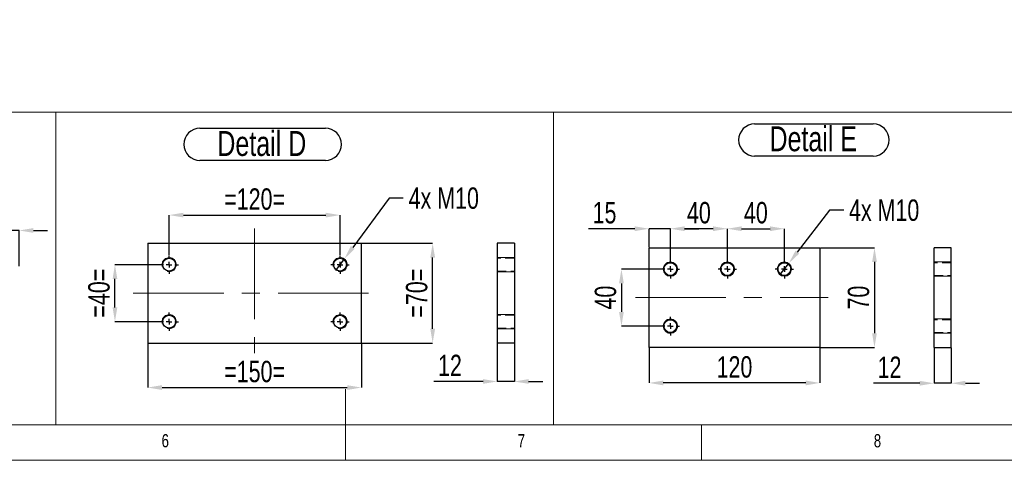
# Model space of a CAD drawing. Header units: millimetres. Extents: x 5 to 589, y 5 to 415.
# Tile 8 of 18: x 251 to 389, y 5 to 67. Entities that reach past the tile are written whole.
import ezdxf

# ---------------------------------------------------------------- set-up
doc = ezdxf.new("R2010")
doc.units = ezdxf.units.MM
doc.header["$PDSIZE"] = -1
doc.linetypes.add('CENTERX2', pattern=[20.32, 12.7, -2.54, 2.54, -2.54])
doc.linetypes.add('HIDDEN', pattern=[1.905, 1.27, -0.635])
for name, color, linetype in [('COTES', 1, 'Continuous'), ('NOTES', 6, 'Continuous'), ('TRAIT-FINS', 9, 'Continuous'), ('TRAIT-MIXTES', 3, 'CENTERX2'), ('TRAIT-TIRET', 2, 'HIDDEN')]:
    doc.layers.add(name, color=color, linetype=linetype)
doc.layers.add('TRAIT-FORT', color=4, linetype='Continuous', lineweight=25)
doc.styles.add('SLDTEXTSTYLE0', font='TXT', dxfattribs={"width": 0.75})
doc.dimstyles.new('SLDDIMSTYLE3', dxfattribs={"dimtxt": 3, "dimasz": 2, "dimexe": 0, "dimexo": 0.0625, "dimgap": 0.75, "dimtad": 1, "dimdec": 0, "dimlfac": 10, "dimrnd": 1e-09, "dimzin": 12, "dimdsep": 46, "dimtxsty": 'SLDTEXTSTYLE0', "dimsah": 1, "dimcen": 0.09, "dimadec": 0, "dimazin": 3, "dimtfac": 1, "dimtdec": 0, "dimtmove": 0, "dimatfit": 0, "dimfxl": 1, "dimfrac": 2, "dimtolj": 1, "dimtzin": 12, "dimarcsym": 0})
doc.dimstyles.new('SLDDIMSTYLE4', dxfattribs={"dimtxt": 3, "dimasz": 2, "dimexe": 0, "dimexo": 0.0625, "dimgap": 0.75, "dimtad": 0, "dimtih": 1, "dimtoh": 1, "dimdec": 0, "dimlfac": 5, "dimrnd": 1e-09, "dimzin": 12, "dimdsep": 46, "dimtxsty": 'SLDTEXTSTYLE0', "dimblk1": 'NONE', "dimsah": 1, "dimcen": 0, "dimadec": 0, "dimazin": 3, "dimtfac": 1, "dimtdec": 0, "dimtmove": 0, "dimatfit": 3, "dimldrblk": 'NONE', "dimfxl": 1, "dimfrac": 2, "dimtolj": 1, "dimtzin": 12, "dimarcsym": 0})
doc.dimstyles.new('SLDDIMSTYLE5', dxfattribs={"dimtxt": 3, "dimasz": 2, "dimexe": 0, "dimexo": 0.0625, "dimgap": 0.75, "dimtad": 1, "dimdec": 0, "dimlfac": 5, "dimrnd": 1e-09, "dimzin": 12, "dimdsep": 46, "dimtxsty": 'SLDTEXTSTYLE0', "dimsah": 1, "dimcen": 0.09, "dimadec": 0, "dimazin": 3, "dimtfac": 1, "dimtdec": 0, "dimtofl": 0, "dimtmove": 0, "dimatfit": 3, "dimfxl": 1, "dimfrac": 2, "dimtolj": 1, "dimtzin": 12, "dimarcsym": 0})
doc.dimstyles.new('SLDDIMSTYLE6', dxfattribs={"dimtxt": 3, "dimasz": 2, "dimexe": 0, "dimexo": 0.0625, "dimgap": 0.75, "dimtad": 1, "dimdec": 0, "dimlfac": 5, "dimrnd": 1e-09, "dimzin": 12, "dimdsep": 46, "dimtxsty": 'SLDTEXTSTYLE0', "dimsah": 1, "dimcen": 0.09, "dimadec": 0, "dimazin": 3, "dimtfac": 1, "dimtdec": 0, "dimtmove": 0, "dimatfit": 0, "dimfxl": 1, "dimfrac": 2, "dimtolj": 1, "dimtzin": 12, "dimarcsym": 0})

# ---------------------------------------------------------------- blocks, each defined once
blk = doc.blocks.new('_D_49')
at = {"layer": 'COTES', "color": 0, "lineweight": -2, "transparency": 16777216}
for p, q in [((272.23, 33.82), (272.23, 39.41)), ((274.23, 39.41), (294.23, 39.41)), ((296.23, 33.82), (296.23, 39.41))]:
    blk.add_line(p, q, dxfattribs=at)
at = {"layer": 'COTES', "color": 0, "transparency": 16777216}
for points in [[(274.23, 39.74), (274.23, 39.08), (272.23, 39.41)], [(294.23, 39.74), (294.23, 39.08), (296.23, 39.41)]]:
    blk.add_solid(points, dxfattribs=at)
at = {"layer": 'Defpoints', "color": 0, "transparency": 16777216}
for p in [(296.23, 39.41), (272.23, 33.75), (296.23, 33.75)]:
    blk.add_point(p, dxfattribs=at)
at = {"layer": 'COTES', "color": 0, "transparency": 16777216, "insert": (284.23, 43.16), "char_height": 3, "attachment_point": 2, "style": 'SLDTEXTSTYLE0'}
blk.add_mtext('\\A1;=120=', dxfattribs=at)
blk = doc.blocks.new('_D_50')
at = {"layer": 'COTES', "color": 0, "lineweight": -2, "transparency": 16777216}
for p, q in [((269.23, 21.39), (269.23, 15.21)), ((299.23, 21.39), (299.23, 15.21)), ((271.23, 15.21), (297.23, 15.21))]:
    blk.add_line(p, q, dxfattribs=at)
at = {"layer": 'COTES', "color": 0, "transparency": 16777216}
for points in [[(271.23, 15.54), (271.23, 14.87), (269.23, 15.21)], [(297.23, 15.54), (297.23, 14.87), (299.23, 15.21)]]:
    blk.add_solid(points, dxfattribs=at)
at = {"layer": 'Defpoints', "color": 0, "transparency": 16777216}
for p in [(269.23, 21.45), (299.23, 21.45), (299.23, 15.21)]:
    blk.add_point(p, dxfattribs=at)
at = {"layer": 'COTES', "color": 0, "transparency": 16777216, "insert": (284.23, 18.96), "char_height": 3, "attachment_point": 2, "style": 'SLDTEXTSTYLE0'}
blk.add_mtext('\\A1;=150=', dxfattribs=at)
blk = doc.blocks.new('_D_51')
at = {"layer": 'COTES', "color": 0, "lineweight": -2, "transparency": 16777216}
for p, q in [((270.87, 32.45), (264.62, 32.45)), ((264.62, 26.45), (264.62, 30.45)), ((270.87, 24.45), (264.62, 24.45))]:
    blk.add_line(p, q, dxfattribs=at)
at = {"layer": 'COTES', "color": 0, "transparency": 16777216}
for points in [[(264.29, 30.45), (264.95, 30.45), (264.62, 32.45)], [(264.29, 26.45), (264.95, 26.45), (264.62, 24.45)]]:
    blk.add_solid(points, dxfattribs=at)
at = {"layer": 'Defpoints', "color": 0, "transparency": 16777216}
for p in [(264.62, 32.45), (270.93, 32.45), (270.93, 24.45)]:
    blk.add_point(p, dxfattribs=at)
at = {"layer": 'COTES', "color": 0, "transparency": 16777216, "insert": (260.87, 28.45), "char_height": 3, "attachment_point": 2, "rotation": 90, "style": 'SLDTEXTSTYLE0'}
blk.add_mtext('\\A1;=40=', dxfattribs=at)
blk = doc.blocks.new('_D_52')
at = {"layer": 'COTES', "color": 0, "lineweight": -2, "transparency": 16777216}
for p, q in [((299.3, 35.45), (309.23, 35.45)), ((309.23, 23.45), (309.23, 33.45)), ((299.3, 21.45), (309.23, 21.45))]:
    blk.add_line(p, q, dxfattribs=at)
at = {"layer": 'COTES', "color": 0, "transparency": 16777216}
for points in [[(308.9, 33.45), (309.57, 33.45), (309.23, 35.45)], [(308.9, 23.45), (309.57, 23.45), (309.23, 21.45)]]:
    blk.add_solid(points, dxfattribs=at)
at = {"layer": 'Defpoints', "color": 0, "transparency": 16777216}
for p in [(299.23, 35.45), (309.23, 35.45), (299.23, 21.45)]:
    blk.add_point(p, dxfattribs=at)
at = {"layer": 'COTES', "color": 0, "transparency": 16777216, "insert": (305.48, 28.45), "char_height": 3, "attachment_point": 2, "rotation": 90, "style": 'SLDTEXTSTYLE0'}
blk.add_mtext('\\A1;=70=', dxfattribs=at)
blk = doc.blocks.new('_D_53')
at = {"layer": 'COTES', "color": 0, "lineweight": -2, "transparency": 16777216}
for p, q in [((303.11, 41.79), (298.01, 34.87)), ((305.11, 41.79), (303.11, 41.79)), ((295.64, 31.65), (296.83, 33.26))]:
    blk.add_line(p, q, dxfattribs=at)
at = {"layer": 'COTES', "color": 0, "transparency": 16777216}
blk.add_solid([(297.75, 35.07), (298.28, 34.67), (296.83, 33.26)], dxfattribs=at)
at = {"layer": 'Defpoints', "color": 0, "transparency": 16777216}
for p in [(296.83, 33.26), (295.64, 31.65)]:
    blk.add_point(p, dxfattribs=at)
at = {"layer": 'COTES', "color": 0, "transparency": 16777216, "insert": (305.86, 43.29), "char_height": 3, "attachment_point": 1, "style": 'SLDTEXTSTYLE0'}
blk.add_mtext('\\A1;4x M10', dxfattribs=at)
blk = doc.blocks.new('_NONE')
blk = doc.blocks.new('SW_NOTE_46')
at = {"layer": 'NOTES', "color": 0}
for p, q in [((-0.1, 4.89), (17.52, 4.89)), ((17.52, 0.39), (-0.1, 0.39))]:
    blk.add_line(p, q, dxfattribs=at)
for centre, start, end in [((-0.1, 2.64), 90, 270), ((17.52, 2.64), 270, 90)]:
    blk.add_arc(centre, 2.25, start, end, dxfattribs=at)
at = {"layer": 'NOTES', "color": 0, "insert": (8.59, 4.51), "char_height": 3.5, "attachment_point": 2, "style": 'SLDTEXTSTYLE0'}
blk.add_mtext('Detail D', dxfattribs=at)
blk = doc.blocks.new('SW_CENTERMARKSYMBOL_17')
at = {"layer": 'TRAIT-MIXTES', "color": 0}
for p, q in [((-0.8, 0), (-1.3, 0)), ((0, 0), (-0.4, 0)), ((0, 0.8), (0, 1.3)), ((0, 0), (0, 0.4)), ((0, 0), (0, -0.4)), ((0, 0), (0.4, 0)), ((0.8, 0), (1.3, 0)), ((0, -0.8), (0, -1.3))]:
    blk.add_line(p, q, dxfattribs=at)
blk = doc.blocks.new('SW_CENTERMARKSYMBOL_18')
at = {"layer": 'TRAIT-MIXTES', "color": 0}
for p, q in [((-0.8, 0), (-1.3, 0)), ((0, 0), (-0.4, 0)), ((0, 0.8), (0, 1.3)), ((0, 0), (0, 0.4)), ((0, 0), (0, -0.4)), ((0, 0), (0.4, 0)), ((0.8, 0), (1.3, 0)), ((0, -0.8), (0, -1.3))]:
    blk.add_line(p, q, dxfattribs=at)
blk = doc.blocks.new('SW_CENTERMARKSYMBOL_19')
at = {"layer": 'TRAIT-MIXTES', "color": 0}
for p, q in [((-0.8, 0), (-1.3, 0)), ((0, 0), (-0.4, 0)), ((0, 0.8), (0, 1.3)), ((0, 0), (0, 0.4)), ((0, 0), (0, -0.4)), ((0, 0), (0.4, 0)), ((0.8, 0), (1.3, 0)), ((0, -0.8), (0, -1.3))]:
    blk.add_line(p, q, dxfattribs=at)
blk = doc.blocks.new('SW_CENTERMARKSYMBOL_20')
at = {"layer": 'TRAIT-MIXTES', "color": 0}
for p, q in [((-0.8, 0), (-1.3, 0)), ((0, 0), (-0.4, 0)), ((0, 0.8), (0, 1.3)), ((0, 0), (0, 0.4)), ((0, 0), (0, -0.4)), ((0, 0), (0.4, 0)), ((0.8, 0), (1.3, 0)), ((0, -0.8), (0, -1.3))]:
    blk.add_line(p, q, dxfattribs=at)
blk = doc.blocks.new('_D_63')
at = {"layer": 'COTES', "color": 0, "lineweight": -2, "transparency": 16777216}
for p, q in [((364.94, 40.1), (360.43, 34.21)), ((366.94, 40.1), (364.94, 40.1)), ((358, 31.03), (359.22, 32.62))]:
    blk.add_line(p, q, dxfattribs=at)
at = {"layer": 'COTES', "color": 0, "transparency": 16777216}
blk.add_solid([(360.17, 34.41), (360.7, 34.01), (359.22, 32.62)], dxfattribs=at)
at = {"layer": 'Defpoints', "color": 0, "transparency": 16777216}
for p in [(359.22, 32.62), (358, 31.03)]:
    blk.add_point(p, dxfattribs=at)
at = {"layer": 'COTES', "color": 0, "transparency": 16777216, "insert": (367.69, 41.6), "char_height": 3, "attachment_point": 1, "style": 'SLDTEXTSTYLE0'}
blk.add_mtext('\\A1;4x M10', dxfattribs=at)
blk = doc.blocks.new('_D_64')
at = {"layer": 'COTES', "color": 0, "lineweight": -2, "transparency": 16777216}
for p, q in [((350.61, 33.19), (350.61, 37.5)), ((352.61, 37.5), (356.61, 37.5)), ((358.61, 33.19), (358.61, 37.5))]:
    blk.add_line(p, q, dxfattribs=at)
at = {"layer": 'COTES', "color": 0, "transparency": 16777216}
for points in [[(352.61, 37.83), (352.61, 37.16), (350.61, 37.5)], [(356.61, 37.83), (356.61, 37.16), (358.61, 37.5)]]:
    blk.add_solid(points, dxfattribs=at)
at = {"layer": 'Defpoints', "color": 0, "transparency": 16777216}
for p in [(358.61, 37.5), (350.61, 33.13), (358.61, 33.13)]:
    blk.add_point(p, dxfattribs=at)
at = {"layer": 'COTES', "color": 0, "transparency": 16777216, "insert": (354.61, 41.25), "char_height": 3, "attachment_point": 2, "style": 'SLDTEXTSTYLE0'}
blk.add_mtext('\\A1;40', dxfattribs=at)
blk = doc.blocks.new('_D_65')
at = {"layer": 'COTES', "color": 0, "lineweight": -2, "transparency": 16777216}
for p, q in [((342.61, 33.19), (342.61, 37.5)), ((348.61, 37.5), (344.61, 37.5)), ((350.61, 33.19), (350.61, 37.5))]:
    blk.add_line(p, q, dxfattribs=at)
at = {"layer": 'COTES', "color": 0, "transparency": 16777216}
for points in [[(344.61, 37.83), (344.61, 37.16), (342.61, 37.5)], [(348.61, 37.83), (348.61, 37.16), (350.61, 37.5)]]:
    blk.add_solid(points, dxfattribs=at)
at = {"layer": 'Defpoints', "color": 0, "transparency": 16777216}
for p in [(342.61, 37.5), (342.61, 33.13), (350.61, 33.13)]:
    blk.add_point(p, dxfattribs=at)
at = {"layer": 'COTES', "color": 0, "transparency": 16777216, "insert": (346.61, 41.25), "char_height": 3, "attachment_point": 2, "style": 'SLDTEXTSTYLE0'}
blk.add_mtext('\\A1;40', dxfattribs=at)
blk = doc.blocks.new('_D_66')
at = {"layer": 'COTES', "color": 0, "lineweight": -2, "transparency": 16777216}
for p, q in [((341.25, 31.83), (335.74, 31.83)), ((335.74, 29.83), (335.74, 25.83)), ((341.25, 23.83), (335.74, 23.83))]:
    blk.add_line(p, q, dxfattribs=at)
at = {"layer": 'COTES', "color": 0, "transparency": 16777216}
for points in [[(335.4, 29.83), (336.07, 29.83), (335.74, 31.83)], [(335.4, 25.83), (336.07, 25.83), (335.74, 23.83)]]:
    blk.add_solid(points, dxfattribs=at)
at = {"layer": 'Defpoints', "color": 0, "transparency": 16777216}
for p in [(341.31, 31.83), (335.74, 23.83), (341.31, 23.83)]:
    blk.add_point(p, dxfattribs=at)
at = {"layer": 'COTES', "color": 0, "transparency": 16777216, "insert": (331.99, 27.83), "char_height": 3, "attachment_point": 2, "rotation": 90, "style": 'SLDTEXTSTYLE0'}
blk.add_mtext('\\A1;40', dxfattribs=at)
blk = doc.blocks.new('_D_67')
at = {"layer": 'COTES', "color": 0, "lineweight": -2, "transparency": 16777216}
for p, q in [((363.67, 34.83), (371.27, 34.83)), ((371.27, 32.83), (371.27, 22.83)), ((363.67, 20.83), (371.27, 20.83))]:
    blk.add_line(p, q, dxfattribs=at)
at = {"layer": 'COTES', "color": 0, "transparency": 16777216}
for points in [[(370.93, 32.83), (371.6, 32.83), (371.27, 34.83)], [(370.93, 22.83), (371.6, 22.83), (371.27, 20.83)]]:
    blk.add_solid(points, dxfattribs=at)
at = {"layer": 'Defpoints', "color": 0, "transparency": 16777216}
for p in [(363.61, 34.83), (363.61, 20.83), (371.27, 20.83)]:
    blk.add_point(p, dxfattribs=at)
at = {"layer": 'COTES', "color": 0, "transparency": 16777216, "insert": (367.52, 27.83), "char_height": 3, "attachment_point": 2, "rotation": 90, "style": 'SLDTEXTSTYLE0'}
blk.add_mtext('\\A1;70', dxfattribs=at)
blk = doc.blocks.new('_D_68')
at = {"layer": 'COTES', "color": 0, "lineweight": -2, "transparency": 16777216}
for p, q in [((339.61, 20.76), (339.61, 15.86)), ((363.61, 20.76), (363.61, 15.86)), ((361.61, 15.86), (341.61, 15.86))]:
    blk.add_line(p, q, dxfattribs=at)
at = {"layer": 'COTES', "color": 0, "transparency": 16777216}
for points in [[(341.61, 16.19), (341.61, 15.52), (339.61, 15.86)], [(361.61, 16.19), (361.61, 15.52), (363.61, 15.86)]]:
    blk.add_solid(points, dxfattribs=at)
at = {"layer": 'Defpoints', "color": 0, "transparency": 16777216}
for p in [(339.61, 20.83), (363.61, 20.83), (339.61, 15.86)]:
    blk.add_point(p, dxfattribs=at)
at = {"layer": 'COTES', "color": 0, "transparency": 16777216, "insert": (351.61, 19.61), "char_height": 3, "attachment_point": 2, "style": 'SLDTEXTSTYLE0'}
blk.add_mtext('\\A1;120', dxfattribs=at)
blk = doc.blocks.new('_D_69')
at = {"layer": 'COTES', "color": 0, "lineweight": -2, "transparency": 16777216}
for p, q in [((337.61, 37.5), (331.11, 37.5)), ((339.61, 34.89), (339.61, 37.5)), ((342.61, 37.5), (339.61, 37.5)), ((342.61, 33.19), (342.61, 37.5)), ((344.61, 37.5), (346.61, 37.5))]:
    blk.add_line(p, q, dxfattribs=at)
at = {"layer": 'COTES', "color": 0, "transparency": 16777216}
for points in [[(337.61, 37.83), (337.61, 37.16), (339.61, 37.5)], [(344.61, 37.83), (344.61, 37.16), (342.61, 37.5)]]:
    blk.add_solid(points, dxfattribs=at)
at = {"layer": 'Defpoints', "color": 0, "transparency": 16777216}
for p in [(339.61, 37.5), (339.61, 34.83), (342.61, 33.13)]:
    blk.add_point(p, dxfattribs=at)
at = {"layer": 'COTES', "color": 0, "transparency": 16777216, "insert": (333.36, 41.25), "char_height": 3, "attachment_point": 2, "style": 'SLDTEXTSTYLE0'}
blk.add_mtext('\\A1;15', dxfattribs=at)
blk = doc.blocks.new('SW_NOTE_48')
at = {"layer": 'NOTES', "color": 0}
for p, q in [((-0.03, 4.84), (16.61, 4.84)), ((16.61, 0.34), (-0.03, 0.34))]:
    blk.add_line(p, q, dxfattribs=at)
for centre, start, end in [((-0.03, 2.59), 90, 270), ((16.61, 2.59), 270, 90)]:
    blk.add_arc(centre, 2.25, start, end, dxfattribs=at)
at = {"layer": 'NOTES', "color": 0, "insert": (8.2, 4.51), "char_height": 3.5, "attachment_point": 2, "style": 'SLDTEXTSTYLE0'}
blk.add_mtext('Detail E', dxfattribs=at)
blk = doc.blocks.new('SW_CENTERMARKSYMBOL_26')
at = {"layer": 'TRAIT-MIXTES', "color": 0}
for p, q in [((-0.8, 0), (-1.3, 0)), ((0, 0), (-0.4, 0)), ((0, 0.8), (0, 1.3)), ((0, 0), (0, 0.4)), ((0, 0), (0, -0.4)), ((0, 0), (0.4, 0)), ((0.8, 0), (1.3, 0)), ((0, -0.8), (0, -1.3))]:
    blk.add_line(p, q, dxfattribs=at)
blk = doc.blocks.new('SW_CENTERMARKSYMBOL_27')
at = {"layer": 'TRAIT-MIXTES', "color": 0}
for p, q in [((-0.8, 0), (-1.3, 0)), ((0, 0), (-0.4, 0)), ((0, 0.8), (0, 1.3)), ((0, 0), (0, 0.4)), ((0, 0), (0, -0.4)), ((0, 0), (0.4, 0)), ((0.8, 0), (1.3, 0)), ((0, -0.8), (0, -1.3))]:
    blk.add_line(p, q, dxfattribs=at)
blk = doc.blocks.new('SW_CENTERMARKSYMBOL_28')
at = {"layer": 'TRAIT-MIXTES', "color": 0}
for p, q in [((-0.8, 0), (-1.3, 0)), ((0, 0), (-0.4, 0)), ((0, 0.8), (0, 1.3)), ((0, 0), (0, 0.4)), ((0, 0), (0, -0.4)), ((0, 0), (0.4, 0)), ((0.8, 0), (1.3, 0)), ((0, -0.8), (0, -1.3))]:
    blk.add_line(p, q, dxfattribs=at)
blk = doc.blocks.new('SW_CENTERMARKSYMBOL_29')
at = {"layer": 'TRAIT-MIXTES', "color": 0}
for p, q in [((-0.8, 0), (-1.3, 0)), ((0, 0), (-0.4, 0)), ((0, 0.8), (0, 1.3)), ((0, 0), (0, 0.4)), ((0, 0), (0, -0.4)), ((0, 0), (0.4, 0)), ((0.8, 0), (1.3, 0)), ((0, -0.8), (0, -1.3))]:
    blk.add_line(p, q, dxfattribs=at)
blk = doc.blocks.new('_D_71')
at = {"layer": 'COTES', "color": 0, "lineweight": -2, "transparency": 16777216}
for p, q in [((379.63, 20.76), (379.63, 15.81)), ((382.03, 20.76), (382.03, 15.81)), ((377.63, 15.81), (371.13, 15.81)), ((382.03, 15.81), (379.63, 15.81)), ((384.03, 15.81), (386.03, 15.81))]:
    blk.add_line(p, q, dxfattribs=at)
at = {"layer": 'COTES', "color": 0, "transparency": 16777216}
for points in [[(377.63, 16.15), (377.63, 15.48), (379.63, 15.81)], [(384.03, 16.15), (384.03, 15.48), (382.03, 15.81)]]:
    blk.add_solid(points, dxfattribs=at)
at = {"layer": 'Defpoints', "color": 0, "transparency": 16777216}
for p in [(379.63, 20.83), (382.03, 20.83), (382.03, 15.81)]:
    blk.add_point(p, dxfattribs=at)
at = {"layer": 'COTES', "color": 0, "transparency": 16777216, "insert": (373.38, 19.56), "char_height": 3, "attachment_point": 2, "style": 'SLDTEXTSTYLE0'}
blk.add_mtext('\\A1;12', dxfattribs=at)
blk = doc.blocks.new('_D_72')
at = {"layer": 'COTES', "color": 0, "lineweight": -2, "transparency": 16777216}
for p, q in [((318.3, 21.39), (318.3, 16.06)), ((320.7, 21.39), (320.7, 16.06)), ((316.3, 16.06), (309.41, 16.06)), ((320.7, 16.06), (318.3, 16.06)), ((322.7, 16.06), (324.7, 16.06))]:
    blk.add_line(p, q, dxfattribs=at)
at = {"layer": 'COTES', "color": 0, "transparency": 16777216}
for points in [[(316.3, 16.39), (316.3, 15.73), (318.3, 16.06)], [(322.7, 16.39), (322.7, 15.73), (320.7, 16.06)]]:
    blk.add_solid(points, dxfattribs=at)
at = {"layer": 'Defpoints', "color": 0, "transparency": 16777216}
for p in [(318.3, 21.45), (320.7, 21.45), (318.3, 16.06)]:
    blk.add_point(p, dxfattribs=at)
at = {"layer": 'COTES', "color": 0, "transparency": 16777216, "insert": (311.66, 19.81), "char_height": 3, "attachment_point": 2, "style": 'SLDTEXTSTYLE0'}
blk.add_mtext('\\A1;12', dxfattribs=at)
blk = doc.blocks.new('_D_73')
at = {"layer": 'COTES', "color": 0, "lineweight": -2, "transparency": 16777216}
for p, q in [((246.77, 37.25), (240.27, 37.25)), ((248.77, 32.25), (248.77, 37.25)), ((251.17, 37.25), (248.77, 37.25)), ((251.17, 32.25), (251.17, 37.25)), ((253.17, 37.25), (255.17, 37.25))]:
    blk.add_line(p, q, dxfattribs=at)
at = {"layer": 'COTES', "color": 0, "transparency": 16777216}
for points in [[(246.77, 37.59), (246.77, 36.92), (248.77, 37.25)], [(253.17, 37.59), (253.17, 36.92), (251.17, 37.25)]]:
    blk.add_solid(points, dxfattribs=at)
at = {"layer": 'Defpoints', "color": 0, "transparency": 16777216}
for p in [(248.77, 37.25), (248.77, 32.18), (251.17, 32.18)]:
    blk.add_point(p, dxfattribs=at)
at = {"layer": 'COTES', "color": 0, "transparency": 16777216, "insert": (242.52, 41), "char_height": 3, "attachment_point": 2, "style": 'SLDTEXTSTYLE0'}
blk.add_mtext('\\A1;12', dxfattribs=at)
blk = doc.blocks.new('_D_99')
at = {"layer": 'COTES', "color": 0, "lineweight": -2, "transparency": 16777216}
for p, q in [((267.07, 78.53), (267.07, 68.78)), ((274.07, 78.53), (274.07, 68.78)), ((269.07, 68.78), (272.07, 68.78))]:
    blk.add_line(p, q, dxfattribs=at)
at = {"layer": 'COTES', "color": 0, "transparency": 16777216}
for points in [[(269.07, 69.12), (269.07, 68.45), (267.07, 68.78)], [(272.07, 69.12), (272.07, 68.45), (274.07, 68.78)]]:
    blk.add_solid(points, dxfattribs=at)
at = {"layer": 'Defpoints', "color": 0, "transparency": 16777216}
for p in [(267.07, 78.59), (274.07, 78.59), (274.07, 68.78)]:
    blk.add_point(p, dxfattribs=at)
at = {"layer": 'COTES', "color": 0, "transparency": 16777216, "insert": (270.57, 72.53), "char_height": 3, "attachment_point": 2, "style": 'SLDTEXTSTYLE0'}
blk.add_mtext('\\A1;=  70  =', dxfattribs=at)
blk = doc.blocks.new('_D_103')
at = {"layer": 'COTES', "color": 0, "lineweight": -2, "transparency": 16777216}
for p, q in [((381.57, 78.53), (381.57, 68.78)), ((388.57, 78.53), (388.57, 68.78)), ((383.57, 68.78), (386.57, 68.78))]:
    blk.add_line(p, q, dxfattribs=at)
at = {"layer": 'COTES', "color": 0, "transparency": 16777216}
for points in [[(383.57, 69.12), (383.57, 68.45), (381.57, 68.78)], [(386.57, 69.12), (386.57, 68.45), (388.57, 68.78)]]:
    blk.add_solid(points, dxfattribs=at)
at = {"layer": 'Defpoints', "color": 0, "transparency": 16777216}
for p in [(381.57, 78.59), (388.57, 78.59), (388.57, 68.78)]:
    blk.add_point(p, dxfattribs=at)
at = {"layer": 'COTES', "color": 0, "transparency": 16777216, "insert": (385.07, 72.53), "char_height": 3, "attachment_point": 2, "style": 'SLDTEXTSTYLE0'}
blk.add_mtext('\\A1;=  70  =', dxfattribs=at)

msp = doc.modelspace()

# ---------------------------------------------------------------- linework, layer by layer
at = {"lineweight": 18}
for p, q in [((10, 53.87), (256.32, 53.87)), ((256.32, 10), (256.32, 53.87)), ((256.32, 53.87), (326.2, 53.87)), ((256.32, 53.87), (256.32, 10)), ((326.2, 53.87), (326.2, 10)), ((326.2, 10), (326.2, 53.87)), ((326.2, 53.87), (391.63, 53.87)), ((297, 5), (297, 15)), ((10, 10), (584, 10)), ((101.17, 10), (256.32, 10)), ((256.32, 10), (326.2, 10)), ((326.2, 10), (391.63, 10)), ((347, 5), (347, 10)), ((5, 5), (589, 5))]:
    msp.add_line(p, q, dxfattribs=at)
at = {"layer": 'TRAIT-FINS', "lineweight": 18}
for p, q in [((320.7, 33.45), (318.3, 33.45)), ((320.7, 33.45), (318.3, 33.45)), ((382.03, 32.83), (379.63, 32.83)), ((382.03, 32.83), (379.63, 32.83)), ((382.03, 32.83), (379.63, 32.83)), ((320.7, 31.45), (318.3, 31.45)), ((320.7, 31.45), (318.3, 31.45)), ((382.03, 30.83), (379.63, 30.83)), ((382.03, 30.83), (379.63, 30.83)), ((382.03, 30.83), (379.63, 30.83)), ((320.7, 25.45), (318.3, 25.45)), ((320.7, 25.45), (318.3, 25.45)), ((382.03, 24.83), (379.63, 24.83)), ((320.7, 23.45), (318.3, 23.45)), ((320.7, 23.45), (318.3, 23.45)), ((382.03, 22.83), (379.63, 22.83))]:
    msp.add_line(p, q, dxfattribs=at)
for centre in [(342.61, 31.83), (350.61, 31.83), (358.61, 31.83), (342.61, 23.83)]:
    msp.add_circle(centre, 1, dxfattribs=at)
for centre in [(272.23, 32.45), (296.23, 32.45), (342.61, 31.83), (350.61, 31.83), (358.61, 31.83), (272.23, 24.45), (296.23, 24.45), (342.61, 23.83)]:
    msp.add_arc(centre, 1, 255, 195, dxfattribs=at)
at = {"layer": 'TRAIT-FORT', "lineweight": 25}
for p, q in [((269.23, 35.45), (299.23, 35.45)), ((269.23, 35.45), (269.23, 21.45)), ((299.23, 21.45), (299.23, 35.45)), ((318.3, 35.45), (318.3, 21.45)), ((320.7, 35.45), (318.3, 35.45)), ((320.7, 35.45), (320.7, 21.45)), ((339.61, 20.83), (339.61, 34.83)), ((339.61, 34.83), (363.61, 34.83)), ((363.61, 34.83), (363.61, 20.83)), ((379.63, 20.83), (379.63, 34.83)), ((382.03, 34.83), (379.63, 34.83)), ((382.03, 20.83), (382.03, 34.83)), ((269.23, 21.45), (299.23, 21.45)), ((320.7, 21.45), (318.3, 21.45)), ((363.61, 20.83), (339.61, 20.83)), ((379.63, 20.83), (382.03, 20.83))]:
    msp.add_line(p, q, dxfattribs=at)
for centre in [(272.23, 32.45), (296.23, 32.45), (342.61, 31.83), (350.61, 31.83), (358.61, 31.83), (272.23, 24.45), (296.23, 24.45), (342.61, 23.83)]:
    msp.add_circle(centre, 0.9, dxfattribs=at)
at = {"layer": 'TRAIT-MIXTES', "lineweight": 18}
for p, q in [((284.23, 37.52), (284.23, 20.03)), ((267.2, 28.45), (301.32, 28.45)), ((337.69, 27.83), (364.77, 27.83))]:
    msp.add_line(p, q, dxfattribs=at)
at = {"layer": 'TRAIT-TIRET'}
for p, q in [((320.7, 33.35), (318.3, 33.35)), ((382.03, 32.73), (379.63, 32.73)), ((318.3, 31.55), (320.7, 31.55)), ((379.63, 30.93), (382.03, 30.93)), ((320.7, 25.35), (318.3, 25.35)), ((318.3, 23.55), (320.7, 23.55)), ((382.03, 24.73), (379.63, 24.73)), ((379.63, 22.93), (382.03, 22.93))]:
    msp.add_line(p, q, dxfattribs=at)

# ---------------------------------------------------------------- block references
at = {"layer": 'NOTES'}
for name, p in [('SW_NOTE_46', (276.65, 46.7)), ('SW_NOTE_48', (354.47, 47.36))]:
    msp.add_blockref(name, p, dxfattribs=at)
at = {"layer": 'TRAIT-MIXTES'}
for name, p in [('SW_CENTERMARKSYMBOL_18', (272.23, 32.45)), ('SW_CENTERMARKSYMBOL_20', (296.23, 32.45)), ('SW_CENTERMARKSYMBOL_29', (342.61, 31.83)), ('SW_CENTERMARKSYMBOL_26', (350.61, 31.83)), ('SW_CENTERMARKSYMBOL_27', (358.61, 31.83)), ('SW_CENTERMARKSYMBOL_17', (272.23, 24.45)), ('SW_CENTERMARKSYMBOL_19', (296.23, 24.45)), ('SW_CENTERMARKSYMBOL_28', (342.61, 23.83))]:
    msp.add_blockref(name, p, dxfattribs=at)

# ---------------------------------------------------------------- texts
at = {"layer": 'NOTES', "char_height": 1.85, "attachment_point": 1, "style": 'SLDTEXTSTYLE0'}
for s, insert in [('6', (271.17, 8.67)), ('7', (321.17, 8.67)), ('8', (371.17, 8.67))]:
    msp.add_mtext(s, dxfattribs=dict(at, insert=insert))

# ---------------------------------------------------------------- dimensions: what is measured, and where the dimension line sits
at = {"layer": 'COTES'}
for base, p1, p2, text, dimstyle, picture, middle in [((274.07, 68.78), (267.07, 78.59), (274.07, 78.59), '=  <>  =', 'SLDDIMSTYLE3', '_D_99', (270.57, 68.78)), ((388.57, 68.78), (381.57, 78.59), (388.57, 78.59), '=  <>  =', 'SLDDIMSTYLE3', '_D_103', (385.07, 68.78)), ((296.23, 39.41), (272.23, 33.75), (296.23, 33.75), '=<>=', 'SLDDIMSTYLE5', '_D_49', (284.23, 39.41)), ((299.23, 15.21), (269.23, 21.45), (299.23, 21.45), '=<>=', 'SLDDIMSTYLE5', '_D_50', (284.23, 15.21))]:
    dim = msp.add_linear_dim(base=base, p1=p1, p2=p2, text=text, dimstyle=dimstyle, dxfattribs=at)
    dim.commit()
    dim.dimension.update_dxf_attribs({"geometry": picture, "text_midpoint": middle, "dimtype": 160})
for p1, p2, text, picture, middle in [((295.64, 31.65), (296.83, 33.26), '4x M10', '_D_53', (311.68, 41.79)), ((358, 31.03), (359.22, 32.62), '4x M<>', '_D_63', (373.51, 40.1))]:
    dim = msp.add_diameter_dim_2p(p1=p1, p2=p2, text=text, dimstyle='SLDDIMSTYLE4', override={"dimpost": '<>'}, dxfattribs=at)
    dim.commit()
    dim.dimension.update_dxf_attribs({"geometry": picture, "text_midpoint": middle, "dimtype": 163})
for base, p1, p2, dimstyle, picture, middle in [((248.77, 37.25), (251.17, 32.18), (248.77, 32.18), 'SLDDIMSTYLE6', '_D_73', (242.52, 37.25)), ((339.61, 37.5), (342.61, 33.13), (339.61, 34.83), 'SLDDIMSTYLE6', '_D_69', (333.36, 37.5)), ((342.61, 37.5), (350.61, 33.13), (342.61, 33.13), 'SLDDIMSTYLE5', '_D_65', (346.61, 37.5)), ((358.61, 37.5), (350.61, 33.13), (358.61, 33.13), 'SLDDIMSTYLE5', '_D_64', (354.61, 37.5)), ((339.61, 15.86), (363.61, 20.83), (339.61, 20.83), 'SLDDIMSTYLE5', '_D_68', (351.61, 15.86))]:
    dim = msp.add_linear_dim(base=base, p1=p1, p2=p2, dimstyle=dimstyle, dxfattribs=at)
    dim.commit()
    dim.dimension.update_dxf_attribs({"geometry": picture, "text_midpoint": middle, "dimtype": 160})
for base, p1, p2, dimstyle, picture, middle in [((309.23, 35.45), (299.23, 21.45), (299.23, 35.45), 'SLDDIMSTYLE5', '_D_52', (309.23, 28.45)), ((264.62, 32.45), (270.93, 24.45), (270.93, 32.45), 'SLDDIMSTYLE6', '_D_51', (264.62, 28.45))]:
    dim = msp.add_linear_dim(base=base, p1=p1, p2=p2, angle=90, text='=<>=', dimstyle=dimstyle, dxfattribs=at)
    dim.commit()
    dim.dimension.update_dxf_attribs({"geometry": picture, "text_midpoint": middle, "dimtype": 160})
for base, p1, p2, angle, dimstyle, picture, middle in [((371.27, 20.83), (363.61, 34.83), (363.61, 20.83), 90, 'SLDDIMSTYLE5', '_D_67', (371.27, 27.83)), ((335.74, 23.83), (341.31, 31.83), (341.31, 23.83), 90, 'SLDDIMSTYLE6', '_D_66', (335.74, 27.83)), ((318.3, 16.06), (320.7, 21.45), (318.3, 21.45), 0, 'SLDDIMSTYLE6', '_D_72', (311.66, 16.06)), ((382.03, 15.81), (379.63, 20.83), (382.03, 20.83), 0, 'SLDDIMSTYLE6', '_D_71', (373.38, 15.81))]:
    dim = msp.add_linear_dim(base=base, p1=p1, p2=p2, angle=angle, dimstyle=dimstyle, dxfattribs=at)
    dim.commit()
    dim.dimension.update_dxf_attribs({"geometry": picture, "text_midpoint": middle, "dimtype": 160})

doc.saveas('drawing.dxf')
